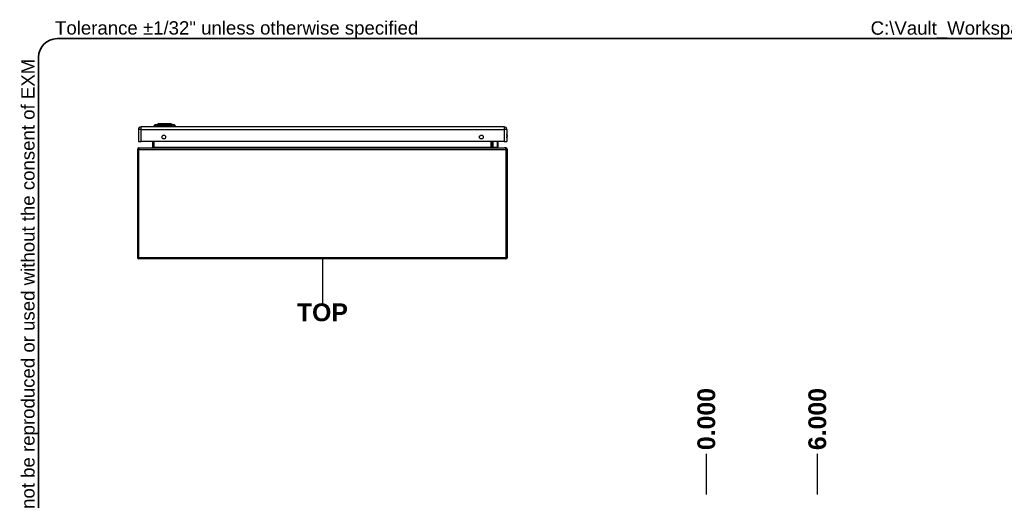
# Model space of a CAD drawing. Header units: inches. Extents: x 0 to 139, y -11 to 90.
# Tile 5 of 14: x 2 to 58, y 63 to 90. Entities that reach past the tile are written whole.
import ezdxf

# ---------------------------------------------------------------- set-up
doc = ezdxf.new("R2010")
doc.units = ezdxf.units.IN
doc.header["$LTSCALE"] = 8.352245
doc.header["$MEASUREMENT"] = 0
doc.layers.get('0').update_dxf_attribs({"lineweight": 25})
for name, color, linetype, lineweight in [('Dimensions(ANSI)', 7, 'Continuous', 25), ('Sketch Geometry(ANSI)', 7, 'Continuous', 25), ('Symbols(ANSI)', 7, 'Continuous', 25), ('Visible Edges(ANSI)', 7, 'Continuous', 25), ('Visible Tangent Edges(ANSI)', 7, 'Continuous', 25)]:
    doc.layers.add(name, color=color, linetype=linetype, lineweight=lineweight)
doc.styles.add('Current-ANSI', font='arial.ttf')
doc.styles.add('Dimension-ANSI', font='arialbd.ttf')
doc.dimstyles.new('INCH-ANSI-VERTICAL', dxfattribs={"dimscale": 8.352245, "dimtxt": 0.12, "dimasz": 0.098425, "dimexe": 0.04, "dimexo": 0.04, "dimgap": 0.031496, "dimtad": 0, "dimtih": 1, "dimtoh": 1, "dimdec": 3, "dimzin": 0, "dimdsep": 46, "dimtxsty": 'Dimension-ANSI', "dimcen": 0.09, "dimdle": 0.312, "dimclrd": 179, "dimclre": 179, "dimclrt": 7, "dimadec": 1, "dimazin": 0, "dimtfac": 1, "dimtdec": 3, "dimtofl": 0, "dimtmove": 0, "dimatfit": 3, "dimfxl": 1, "dimtolj": 1, "dimtzin": 4, "dimlwd": 25, "dimlwe": 25, "dimarcsym": 0})

# ---------------------------------------------------------------- blocks, each defined once
blk = doc.blocks.new('*D18')
at = {"layer": 'Defpoints', "color": 0, "linetype": 'Continuous', "transparency": 16777216}
for p in [(41.013, 65.888), (41.013, 63.258), (41.013, 63.258)]:
    blk.add_point(p, dxfattribs=at)
at = {"layer": 'Dimensions(ANSI)', "color": 179, "linetype": 'Continuous', "lineweight": 25, "true_color": 0x262658, "transparency": 16777216}
blk.add_line((41.013, 63.592), (41.013, 65.888), dxfattribs=at)
at = {"layer": 'Dimensions(ANSI)', "color": 7, "linetype": 'Continuous', "lineweight": 25, "transparency": 16777216, "insert": (41.013, 67.84), "char_height": 1.0023, "attachment_point": 5, "rotation": 90, "style": 'Dimension-ANSI'}
blk.add_mtext('\\A1;0.000', dxfattribs=at)
blk = doc.blocks.new('*D19')
at = {"layer": 'Defpoints', "color": 0, "linetype": 'Continuous', "transparency": 16777216}
for p in [(47.277, 65.888), (41.013, 63.258), (47.277, 63.258)]:
    blk.add_point(p, dxfattribs=at)
at = {"layer": 'Dimensions(ANSI)', "color": 179, "linetype": 'Continuous', "lineweight": 25, "true_color": 0x262658, "transparency": 16777216}
blk.add_line((47.277, 63.592), (47.277, 65.888), dxfattribs=at)
at = {"layer": 'Dimensions(ANSI)', "color": 7, "linetype": 'Continuous', "lineweight": 25, "transparency": 16777216, "insert": (47.277, 67.839), "char_height": 1.0023, "attachment_point": 5, "rotation": 90, "style": 'Dimension-ANSI'}
blk.add_mtext('\\A1;6.000', dxfattribs=at)
blk = doc.blocks.new('TOP')
at = {"layer": 'Sketch Geometry(ANSI)'}
blk.add_line((0, 0.15), (0, -0.15), dxfattribs=at)
at = {"layer": 'Symbols(ANSI)', "color": 7, "insert": (0, -0.2119), "char_height": 0.12, "attachment_point": 5, "style": 'Dimension-ANSI'}
blk.add_mtext('\\fArial|b1|i0;TOP', dxfattribs=at)
blk = doc.blocks.new('Borders 1_EXM - B (Inch)')
at = {"layer": 'Sketch Geometry(ANSI)', "linetype": 'Continuous', "lineweight": 35}
for p, q in [((16.3979, 10.6915), (0.5229, 10.6915)), ((0.3979, 10.5665), (0.3979, 0.2545))]:
    blk.add_line(p, q, dxfattribs=at)
blk.add_arc((0.5229, 10.5665), 0.125, 90, 180, dxfattribs=at)
at = {"layer": 'Symbols(ANSI)', "color": 7, "insert": (0.5091, 10.6919), "char_height": 0.09, "attachment_point": 7, "style": 'Current-ANSI'}
blk.add_mtext('Tolerance ±1/32" unless otherwise specified', dxfattribs=at)
at = {"layer": 'Symbols(ANSI)', "color": 7, "insert": (0.3979, 5.4193), "char_height": 0.09, "attachment_point": 7, "rotation": 90, "style": 'Current-ANSI'}
blk.add_mtext('This drawing is confidential and must not be reproduced or used without the consent of EXM', dxfattribs=at)
at = {"layer": 'Symbols(ANSI)', "color": 7, "style": 'Current-ANSI'}
blk.add_attdef('FILENAME_AND_PATH_001', (6.0203, 10.7181), '', height=0.09, dxfattribs=at)

msp = doc.modelspace()

# ---------------------------------------------------------------- linework, layer by layer
at = {"layer": 'Visible Edges(ANSI)'}
for p, q in [((9.887, 84.43), (10.0686, 84.5007)), ((10.1356, 84.5061), (10.7468, 84.5061)), ((10.8138, 84.5007), (10.9954, 84.43)), ((8.9545, 84.1705), (8.9545, 83.4877)), ((29.597, 84.3229), (9.1069, 84.3229)), ((9.8957, 84.3393), (9.8246, 84.3393)), ((9.8957, 84.3393), (10.0113, 84.3393)), ((10.8711, 84.3393), (10.0113, 84.3393)), ((10.024, 84.3352), (10.024, 84.3229)), ((10.8419, 84.3229), (10.8419, 84.3352)), ((10.8711, 84.3393), (10.9867, 84.3393)), ((11.0577, 84.3393), (10.9867, 84.3393)), ((29.7495, 84.1705), (29.7495, 83.4877)), ((8.9545, 83.4877), (9.1069, 83.4877)), ((29.597, 83.4877), (9.1069, 83.4877)), ((9.7508, 83.4877), (9.7508, 83.1708)), ((28.9336, 83.1708), (28.9336, 83.4877)), ((29.23, 83.4877), (29.2415, 83.4282)), ((29.2418, 83.4243), (29.2418, 83.1903)), ((29.597, 83.4877), (29.7495, 83.4877)), ((8.9019, 83.0508), (8.9019, 76.962)), ((8.9896, 83.1385), (29.6071, 83.1385)), ((28.981, 83.1758), (28.9396, 83.2172)), ((28.9955, 83.1698), (29.2213, 83.1698)), ((29.6948, 83.1385), (29.6071, 83.1385)), ((29.7825, 76.962), (29.7825, 83.0508)), ((29.6948, 76.8743), (8.9896, 76.8743))]:
    msp.add_line(p, q, dxfattribs=at)
at = {"layer": 'Visible Edges(ANSI)', "flags": 128}
msp.add_lwpolyline([(10.8119, 84.501), (10.8115, 84.501), (10.8101, 84.501), (10.8079, 84.501), (10.8048, 84.501), (10.8008, 84.5011), (10.796, 84.5011), (10.7903, 84.5011), (10.7837, 84.5011), (10.7763, 84.5011), (10.7681, 84.5012), (10.7591, 84.5012), (10.7494, 84.5012), (10.7389, 84.5012), (10.7278, 84.5012), (10.7159, 84.5012), (10.7034, 84.5013), (10.6903, 84.5012), (10.6765, 84.5012), (10.6622, 84.5012), (10.6474, 84.5012), (10.632, 84.5012), (10.6162, 84.5012), (10.5999, 84.5011), (10.5832, 84.5011), (10.5662, 84.5011), (10.5488, 84.5011), (10.5312, 84.5011), (10.5134, 84.501), (10.4956, 84.501), (10.4775, 84.501), (10.4593, 84.501), (10.4411, 84.501), (10.4228, 84.501), (10.4046, 84.501), (10.3865, 84.501), (10.3685, 84.501), (10.3508, 84.5011), (10.3333, 84.5011), (10.316, 84.5011), (10.2989, 84.5011), (10.2822, 84.5011), (10.2659, 84.5012), (10.25, 84.5012), (10.2346, 84.5012), (10.2198, 84.5012), (10.2055, 84.5012), (10.1918, 84.5012), (10.1787, 84.5013), (10.1662, 84.5012), (10.1543, 84.5012), (10.1432, 84.5012), (10.1327, 84.5012), (10.123, 84.5012), (10.114, 84.5012), (10.1059, 84.5011), (10.0985, 84.5011), (10.092, 84.5011), (10.0863, 84.5011), (10.0815, 84.5011), (10.0775, 84.501), (10.0744, 84.501), (10.0722, 84.501), (10.0709, 84.501), (10.0704, 84.501)], dxfattribs=at)
at = {"layer": 'Visible Edges(ANSI)'}
for centre in [(10.39, 83.7487), (28.3139, 83.7487)]:
    msp.add_circle(centre, 0.106, dxfattribs=at)
for centre, radius, start, end in [((10.0704, 84.4959), 0.00514, 90.20877, 111.25051), ((10.1356, 84.4938), 0.0123, 90, 143.3493), ((10.7468, 84.4938), 0.0123, 36.6507, 90), ((10.8119, 84.4959), 0.00514, 68.74949, 89.79123), ((9.1069, 84.1705), 0.1524, 90, 180), ((9.9467, 84.3223), 0.1233, 119.72912, 172.0587), ((9.8907, 84.4205), 0.0103, 111.25051, 119.72912), ((10.0034, 84.3352), 0.0206, 0, 11.53696), ((10.8624, 84.3352), 0.0206, 168.46304, 180), ((10.9917, 84.4205), 0.0103, 60.27088, 68.74949), ((10.9356, 84.3223), 0.1233, 7.9413, 60.27088), ((29.597, 84.1705), 0.1524, 0, 90), ((29.5897, 83.8092), 0.1958, 324.68636, 35.31364), ((29.2213, 83.4243), 0.0206, 0, 10.94089), ((8.9896, 83.0508), 0.0877, 90, 180), ((9.7185, 83.1708), 0.0324, 270, 0), ((28.9541, 83.2317), 0.0206, 180, 225), ((28.9659, 83.1708), 0.0324, 180, 270), ((28.9955, 83.1903), 0.0206, 225, 270), ((29.2213, 83.1903), 0.0206, 270, 0), ((29.6948, 83.0508), 0.0877, 0, 90), ((8.9896, 76.962), 0.0877, 180, 270), ((29.6948, 76.962), 0.0877, 270, 0)]:
    msp.add_arc(centre, radius, start, end, dxfattribs=at)
at = {"layer": 'Visible Tangent Edges(ANSI)'}
for p, q in [((9.887, 84.43), (10.0686, 84.5007)), ((9.1069, 84.1705), (8.9545, 84.1705)), ((9.1069, 84.1705), (9.1069, 84.3229)), ((9.1069, 83.4877), (9.1069, 84.1705)), ((9.1069, 84.1705), (29.597, 84.1705)), ((9.9552, 84.4301), (9.955, 84.4301)), ((10.8415, 84.3352), (10.024, 84.3352)), ((10.0319, 84.4301), (10.0315, 84.4301)), ((10.8419, 84.3352), (10.8415, 84.3352)), ((10.8415, 84.3352), (10.8415, 84.3229)), ((10.8509, 84.4301), (10.8504, 84.4301)), ((10.9273, 84.4301), (10.9272, 84.4301)), ((29.597, 84.3229), (29.597, 84.1705)), ((29.597, 84.1705), (29.597, 83.4877)), ((29.7495, 84.1705), (29.597, 84.1705)), ((9.8385, 83.1708), (9.8385, 83.4877)), ((28.8459, 83.4877), (28.8459, 83.1708)), ((28.9541, 83.4877), (28.9541, 83.2129)), ((29.2213, 83.4133), (29.2075, 83.4877)), ((29.2213, 83.1698), (29.2213, 83.4133)), ((8.9896, 83.0508), (8.9019, 83.0508)), ((8.9896, 83.1385), (8.9896, 83.0508)), ((8.9896, 76.962), (8.9896, 83.0508)), ((8.9896, 83.0508), (29.6948, 83.0508)), ((9.7508, 83.1708), (9.8385, 83.1708)), ((9.8385, 83.1708), (9.8385, 83.1385)), ((9.8385, 83.1708), (28.8459, 83.1708)), ((28.8459, 83.1708), (28.9336, 83.1708)), ((28.8459, 83.1385), (28.8459, 83.1708)), ((28.9541, 83.2129), (28.9955, 83.1698)), ((29.6948, 83.0508), (29.6948, 83.1385)), ((29.6948, 83.0508), (29.7825, 83.0508)), ((29.6948, 83.0508), (29.6948, 76.962)), ((8.9896, 76.962), (8.9019, 76.962)), ((8.9896, 76.8743), (8.9896, 76.962)), ((8.9896, 76.962), (29.6948, 76.962)), ((29.6948, 76.962), (29.7825, 76.962)), ((29.6948, 76.962), (29.6948, 76.8743))]:
    msp.add_line(p, q, dxfattribs=at)
at = {"layer": 'Visible Tangent Edges(ANSI)', "flags": 128}
for points in [[(10.0686, 84.5007), (10.0687, 84.5007), (10.0692, 84.5007), (10.07, 84.5007), (10.0711, 84.5007), (10.0725, 84.5007), (10.0742, 84.5007), (10.0762, 84.5007), (10.0785, 84.5007), (10.0811, 84.5008), (10.084, 84.5008), (10.0872, 84.5008), (10.0907, 84.5008), (10.0945, 84.5008), (10.0986, 84.5008), (10.103, 84.5009), (10.1076, 84.5009), (10.1126, 84.5009), (10.1178, 84.5009), (10.1233, 84.501), (10.129, 84.501), (10.135, 84.501), (10.1413, 84.501), (10.1477, 84.501), (10.1545, 84.5011)], [(10.1545, 84.5011), (10.1563, 84.5011), (10.1582, 84.5011), (10.1601, 84.5011), (10.162, 84.5011), (10.1639, 84.5011), (10.1659, 84.5011), (10.1679, 84.5011), (10.1698, 84.5011), (10.1718, 84.5011), (10.1738, 84.5011), (10.1759, 84.5011), (10.1779, 84.5011), (10.18, 84.5011), (10.182, 84.5011), (10.1841, 84.5011), (10.1862, 84.5011), (10.1884, 84.5011), (10.1905, 84.5011), (10.1926, 84.5011), (10.1948, 84.5011), (10.197, 84.5011), (10.1992, 84.5011), (10.2014, 84.5011), (10.2036, 84.5011)], [(10.2036, 84.5011), (10.2204, 84.501), (10.2381, 84.501), (10.2564, 84.5009), (10.2754, 84.5009), (10.2949, 84.5008), (10.3149, 84.5008), (10.3353, 84.5008), (10.356, 84.5007), (10.3769, 84.5007), (10.3982, 84.5007), (10.4197, 84.5007), (10.4413, 84.5007), (10.4628, 84.5007), (10.4842, 84.5007), (10.5055, 84.5007), (10.5266, 84.5007), (10.5474, 84.5008), (10.5678, 84.5008), (10.5878, 84.5008), (10.6072, 84.5009), (10.6261, 84.5009), (10.6444, 84.501), (10.6619, 84.501), (10.6788, 84.5011)], [(10.6788, 84.5011), (10.681, 84.5011), (10.6832, 84.5011), (10.6854, 84.5011), (10.6876, 84.5011), (10.6897, 84.5011), (10.6919, 84.5011), (10.694, 84.5011), (10.6961, 84.5011), (10.6982, 84.5011), (10.7003, 84.5011), (10.7024, 84.5011), (10.7044, 84.5011), (10.7065, 84.5011), (10.7085, 84.5011), (10.7105, 84.5011), (10.7125, 84.5011), (10.7145, 84.5011), (10.7165, 84.5011), (10.7184, 84.5011), (10.7203, 84.5011), (10.7222, 84.5011), (10.7241, 84.5011), (10.726, 84.5011), (10.7279, 84.5011)], [(10.7279, 84.5011), (10.7346, 84.501), (10.7411, 84.501), (10.7473, 84.501), (10.7533, 84.501), (10.759, 84.501), (10.7645, 84.5009), (10.7697, 84.5009), (10.7746, 84.5009), (10.7793, 84.5009), (10.7837, 84.5008), (10.7878, 84.5008), (10.7916, 84.5008), (10.7951, 84.5008), (10.7983, 84.5008), (10.8012, 84.5008), (10.8039, 84.5007), (10.8062, 84.5007), (10.8082, 84.5007), (10.8099, 84.5007), (10.8113, 84.5007), (10.8124, 84.5007), (10.8131, 84.5007), (10.8136, 84.5007), (10.8138, 84.5007)], [(9.8856, 84.4294), (9.8857, 84.4294), (9.8861, 84.4294), (9.8867, 84.4294), (9.8875, 84.4294), (9.8885, 84.4294), (9.8898, 84.4294), (9.8914, 84.4294), (9.8931, 84.4294), (9.8951, 84.4294), (9.8974, 84.4293), (9.8999, 84.4293), (9.9026, 84.4293), (9.9055, 84.4293), (9.9087, 84.4293), (9.9121, 84.4293), (9.9157, 84.4293), (9.9196, 84.4293), (9.9237, 84.4292), (9.928, 84.4292), (9.9326, 84.4292), (9.9373, 84.4292), (9.9423, 84.4292), (9.9476, 84.4292), (9.953, 84.4292)], [(9.955, 84.4301), (9.9495, 84.4301), (9.9443, 84.4301), (9.9392, 84.4301), (9.9344, 84.4301), (9.9298, 84.4301), (9.9255, 84.4301), (9.9213, 84.4301), (9.9174, 84.4301), (9.9138, 84.4301), (9.9103, 84.4301), (9.9071, 84.4301), (9.9042, 84.4301), (9.9014, 84.4301), (9.8989, 84.4301), (9.8966, 84.4301), (9.8946, 84.4301), (9.8928, 84.4301), (9.8913, 84.4301), (9.89, 84.4301), (9.8889, 84.4301), (9.888, 84.43), (9.8874, 84.43), (9.8871, 84.43), (9.887, 84.43)], [(9.953, 84.4292), (9.9546, 84.4291), (9.9564, 84.4291), (9.9583, 84.4291), (9.9604, 84.4291), (9.9627, 84.4291), (9.9651, 84.4291), (9.9677, 84.4291), (9.9704, 84.4291), (9.9733, 84.4291), (9.9763, 84.4291), (9.9794, 84.4291), (9.9827, 84.4291), (9.9862, 84.4291), (9.9897, 84.4291), (9.9934, 84.4291), (9.9972, 84.4291), (10.001, 84.4291), (10.005, 84.4291), (10.0091, 84.4291), (10.0133, 84.4291), (10.0176, 84.4291), (10.0219, 84.4291), (10.0263, 84.4291), (10.0308, 84.4292)], [(10.0315, 84.4301), (10.0271, 84.4301), (10.0228, 84.4301), (10.0186, 84.4301), (10.0144, 84.4301), (10.0103, 84.4301), (10.0063, 84.4301), (10.0024, 84.4301), (9.9986, 84.4301), (9.995, 84.4301), (9.9914, 84.4301), (9.9879, 84.4301), (9.9845, 84.4301), (9.9813, 84.4301), (9.9782, 84.4301), (9.9753, 84.4301), (9.9724, 84.4301), (9.9697, 84.4301), (9.9672, 84.4301), (9.9648, 84.4301), (9.9626, 84.4301), (9.9605, 84.4301), (9.9585, 84.4301), (9.9568, 84.4301), (9.9552, 84.4301)], [(10.0308, 84.4292), (10.0638, 84.4292), (10.0973, 84.4292), (10.131, 84.4292), (10.165, 84.4293), (10.1992, 84.4293), (10.2336, 84.4293), (10.2682, 84.4293), (10.3028, 84.4294), (10.3376, 84.4294), (10.3724, 84.4294), (10.4072, 84.4294), (10.4419, 84.4294), (10.4767, 84.4294), (10.5114, 84.4294), (10.5461, 84.4294), (10.5807, 84.4294), (10.6152, 84.4293), (10.6496, 84.4293), (10.6838, 84.4293), (10.7178, 84.4293), (10.7516, 84.4292), (10.7852, 84.4292), (10.8185, 84.4292), (10.8516, 84.4292)], [(10.8504, 84.4301), (10.8175, 84.4301), (10.7843, 84.4301), (10.7508, 84.4301), (10.7171, 84.4301), (10.6832, 84.4301), (10.6491, 84.4301), (10.6148, 84.4301), (10.5804, 84.4301), (10.5459, 84.4301), (10.5113, 84.4301), (10.4766, 84.43), (10.4419, 84.43), (10.4073, 84.43), (10.3725, 84.4301), (10.3378, 84.4301), (10.3032, 84.4301), (10.2686, 84.4301), (10.2341, 84.4301), (10.1998, 84.4301), (10.1657, 84.4301), (10.1318, 84.4301), (10.0982, 84.4301), (10.0649, 84.4301), (10.0319, 84.4301)], [(10.9272, 84.4301), (10.9256, 84.4301), (10.9238, 84.4301), (10.9219, 84.4301), (10.9198, 84.4301), (10.9175, 84.4301), (10.9151, 84.4301), (10.9126, 84.4301), (10.9099, 84.4301), (10.9071, 84.4301), (10.9041, 84.4301), (10.901, 84.4301), (10.8978, 84.4301), (10.8944, 84.4301), (10.891, 84.4301), (10.8874, 84.4301), (10.8837, 84.4301), (10.8799, 84.4301), (10.876, 84.4301), (10.872, 84.4301), (10.8679, 84.4301), (10.8638, 84.4301), (10.8595, 84.4301), (10.8552, 84.4301), (10.8509, 84.4301)], [(10.8516, 84.4292), (10.856, 84.4291), (10.8605, 84.4291), (10.8648, 84.4291), (10.8691, 84.4291), (10.8732, 84.4291), (10.8773, 84.4291), (10.8813, 84.4291), (10.8852, 84.4291), (10.889, 84.4291), (10.8926, 84.4291), (10.8962, 84.4291), (10.8996, 84.4291), (10.9029, 84.4291), (10.9061, 84.4291), (10.9091, 84.4291), (10.912, 84.4291), (10.9147, 84.4291), (10.9173, 84.4291), (10.9197, 84.4291), (10.9219, 84.4291), (10.924, 84.4291), (10.926, 84.4291), (10.9277, 84.4291), (10.9293, 84.4292)], [(10.9954, 84.43), (10.9953, 84.43), (10.9949, 84.43), (10.9943, 84.43), (10.9935, 84.4301), (10.9924, 84.4301), (10.9911, 84.4301), (10.9895, 84.4301), (10.9878, 84.4301), (10.9857, 84.4301), (10.9835, 84.4301), (10.981, 84.4301), (10.9782, 84.4301), (10.9752, 84.4301), (10.972, 84.4301), (10.9686, 84.4301), (10.9649, 84.4301), (10.961, 84.4301), (10.9569, 84.4301), (10.9525, 84.4301), (10.9479, 84.4301), (10.9431, 84.4301), (10.9381, 84.4301), (10.9328, 84.4301), (10.9273, 84.4301)], [(10.9293, 84.4292), (10.9348, 84.4292), (10.94, 84.4292), (10.945, 84.4292), (10.9498, 84.4292), (10.9543, 84.4292), (10.9587, 84.4292), (10.9628, 84.4293), (10.9666, 84.4293), (10.9703, 84.4293), (10.9737, 84.4293), (10.9769, 84.4293), (10.9798, 84.4293), (10.9825, 84.4293), (10.985, 84.4293), (10.9872, 84.4294), (10.9892, 84.4294), (10.991, 84.4294), (10.9925, 84.4294), (10.9938, 84.4294), (10.9949, 84.4294), (10.9957, 84.4294), (10.9963, 84.4294), (10.9966, 84.4294), (10.9967, 84.4294)]]:
    msp.add_lwpolyline(points, dxfattribs=at)
at = {"layer": 'Visible Tangent Edges(ANSI)'}
for centre, radius, start, end in [((10.0704, 84.4959), 0.00514, 90.20877, 111.25051), ((29.5897, 83.8092), 0.1752, 335.74392, 24.25608)]:
    msp.add_arc(centre, radius, start, end, dxfattribs=at)
for centre, major_axis, ratio, start_param, end_param in [((10.1356, 84.4938), (0, 0.0123), 0.9718197, 0, 0.9310608), ((10.7468, 84.4938), (0, 0.0123), 0.9718197, 5.3521246, 6.2831853), ((10.0113, 84.3223), (0, 0.1233), 0.9468057, 0.5228377, 1.4321946), ((9.9579, 84.4202), (0.0001, 0.0103), 0.9484053, 0.2908385, 0.5314847), ((10.0506, 84.3223), (0, 0.1233), 0.3218057, 0.5228377, 1.4321946), ((10.0324, 84.4202), (0, 0.0103), 0.3170474, 0.281217, 0.5218633), ((10.8612, 84.3352), (0, 0.0206), 0.9595513, 1.3694384, 1.5707963), ((10.8499, 84.4202), (0, 0.0103), 0.3170474, 5.761322, 6.0019683), ((10.8318, 84.3223), (0, 0.1233), 0.3218057, 4.8509908, 5.7603476), ((10.9245, 84.4202), (-0.0001, 0.0103), 0.9484053, 5.7517006, 5.9923469), ((10.871, 84.3223), (0, -0.1233), 0.9468057, 1.7093981, 2.6187549), ((29.2213, 83.4243), (0.0202, 0.0039), 0.5264422, 4.6109717, 6.2831853), ((29.2213, 83.4243), (0.0206, 0), 0.5334331, 4.712389, 6.2831853), ((28.9541, 83.2317), (-0.0206, 0), 0.9174503, 0, 1.5707963), ((28.9541, 83.2317), (-0.0145, -0.0145), 0.8524616, 0, 0.8648749)]:
    msp.add_ellipse(centre, major_axis=major_axis, ratio=ratio, start_param=start_param, end_param=end_param, dxfattribs=at)

# ---------------------------------------------------------------- block references
at = {"xscale": 8.35224520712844, "yscale": 8.35224520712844, "zscale": 8.35224520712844}
msp.add_blockref('Borders 1_EXM - B (Inch)', (0, 0), dxfattribs=at).add_auto_attribs({'FILENAME_AND_PATH_001': 'C:\\Vault_Workspace\\Inventor_Dwg\\BoxCad\\Result\\5412ES302006\\5412ES302006.idw'})
msp.add_blockref('TOP', (19.3422, 75.6247), dxfattribs=at)

# ---------------------------------------------------------------- dimensions: what is measured, and where the dimension line sits
at = {"layer": 'Dimensions(ANSI)', "color": 179, "linetype": 'Continuous', "lineweight": 25, "true_color": 0x262658}
for feature_location, offset, origin, picture, middle in [((41.0127156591, 63.2578465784), (0, 2.6306284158), (41.0127156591, 63.2578465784), '*D18', (41.0127156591, 67.8395346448)), ((47.2769, 63.2578), (0, 2.6306), (41.0127, 63.2578), '*D19', (47.2769, 67.8392))]:
    dim = msp.add_ordinate_dim(feature_location=feature_location, offset=offset, dtype=1, origin=origin, dimstyle='INCH-ANSI-VERTICAL', override={"dimgap": 0.031496, "dimtad": 0, "dimdec": 3, "dimlfac": 0.957826, "dimtol": 0, "dimlim": 0, "dimtp": 0, "dimtm": 0, "dimtdec": 3}, dxfattribs=at)
    dim.commit()
    dim.dimension.update_dxf_attribs({"geometry": picture, "text_midpoint": middle})

doc.saveas('drawing.dxf')
